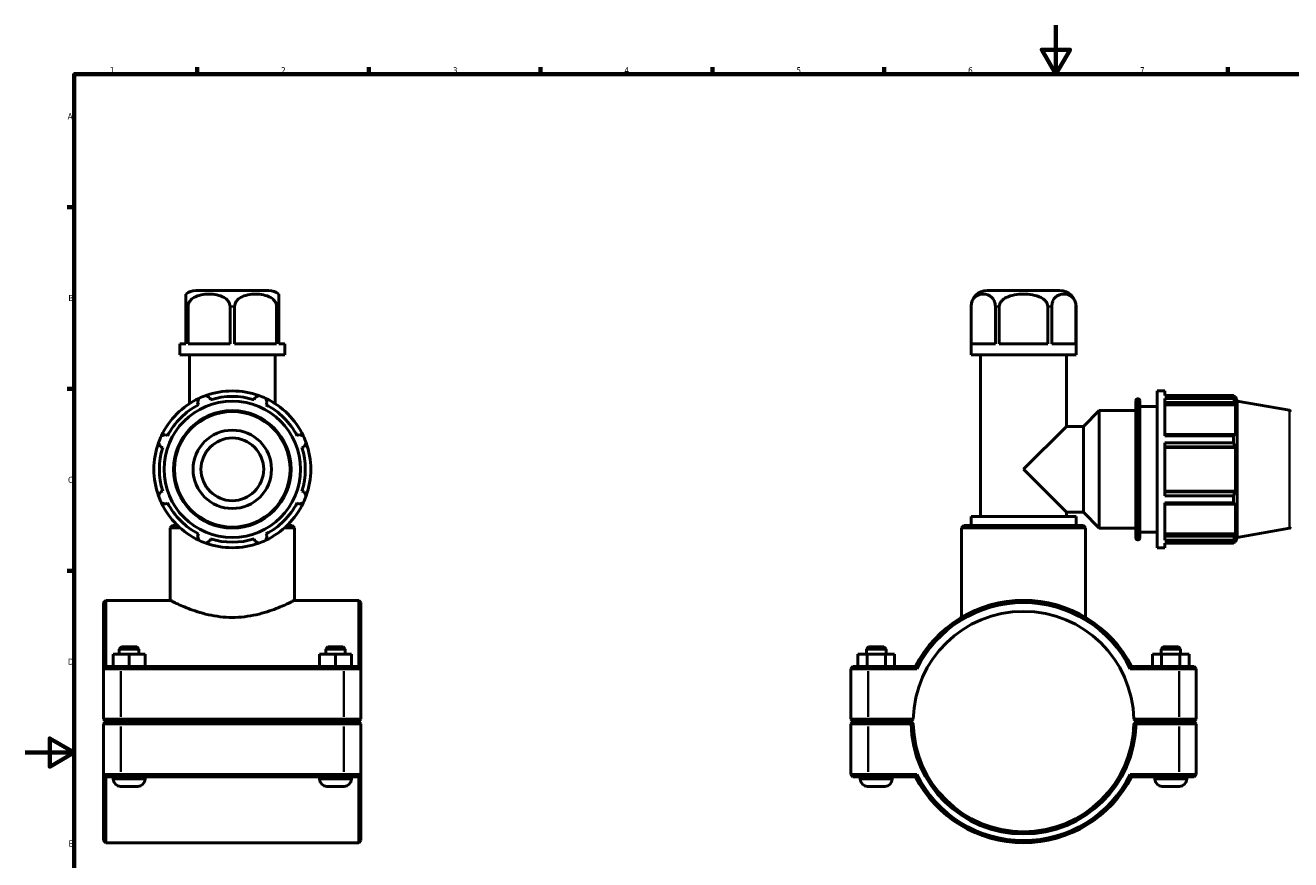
# Model space of a CAD drawing. Header units: millimetres. Extents: x 0 to 904, y -20 to 1297.
# Tile 2 of 5: x 0 to 516, y 253 to 594. Entities that reach past the tile are written whole.
import ezdxf

# ---------------------------------------------------------------- set-up
doc = ezdxf.new("R2010")
doc.units = ezdxf.units.MM
for name, color, linetype, lineweight in [('Border (ISO)', 7, 'Continuous', 70), ('Visible (ISO)', 7, 'Continuous', 50), ('Visible Narrow (ISO)', 7, 'Continuous', 35)]:
    doc.layers.add(name, color=color, linetype=linetype, lineweight=lineweight)
doc.styles.add('Note Text (ISO)', font='tahoma.ttf')

# ---------------------------------------------------------------- blocks, each defined once
blk = doc.blocks.new('Borders Default Border')
at = {"layer": 'Border (ISO)'}
for p, q in [((70.08, 574), (70.08, 576.9)), ((140.17, 574), (140.17, 576.9)), ((210.25, 574), (210.25, 576.9)), ((280.33, 574), (280.33, 576.9)), ((350.42, 574), (350.42, 576.9)), ((490.58, 574), (490.58, 576.9)), ((20, 519.75), (17.1, 519.75)), ((20, 445.5), (17.1, 445.5)), ((20, 371.25), (17.1, 371.25))]:
    blk.add_line(p, q, dxfattribs=at)
at = {"layer": 'Border (ISO)', "flags": 128}
for points in [[(420.5, 594), (420.5, 574), (414.73, 584), (426.27, 584), (420.5, 574)], [(20, 20), (20, 574), (821, 574), (821, 20), (20, 20)], [(0, 297), (20, 297), (10, 302.77), (10, 291.23), (20, 297)]]:
    blk.add_lwpolyline(points, dxfattribs=at)
at = {"layer": 'Border (ISO)', "color": 232, "true_color": 0xca0064, "char_height": 2.5, "attachment_point": 7, "style": 'Note Text (ISO)'}
for s, insert in [('1', (34.48, 574.4)), ('2', (104.37, 574.4)), ('3', (174.43, 574.35)), ('4', (244.42, 574.4)), ('5', (314.64, 574.35)), ('6', (384.66, 574.35)), ('7', (454.77, 574.4)), ('A', (17.29, 555.62)), ('B', (17.59, 481.37)), ('C', (17.43, 407.08)), ('D', (17.43, 332.88)), ('E', (17.64, 258.63))]:
    blk.add_mtext(s, dxfattribs=dict(at, insert=insert))

msp = doc.modelspace()

# ---------------------------------------------------------------- linework, layer by layer
at = {"layer": 'Visible (ISO)'}
for p, q in [((99.3321, 485.6774), (69.5849, 485.6774)), ((422.1548, 485.6774), (392.4076, 485.6774)), ((65.4585, 479.1274), (65.4585, 463.8774)), ((66.3866, 463.8774), (66.3866, 479.1274)), ((83.5305, 479.1274), (83.5305, 463.8774)), ((85.3866, 463.8774), (85.3866, 479.1274)), ((102.5305, 479.1274), (102.5305, 463.8774)), ((103.4585, 463.8774), (103.4585, 479.1274)), ((385.8576, 459.4774), (385.8576, 479.1274)), ((385.8777, 463.8774), (385.8777, 479.1274)), ((395.7757, 479.1274), (395.7757, 463.8774)), ((397.3832, 463.8774), (397.3832, 479.1274)), ((417.1792, 479.1274), (417.1792, 463.8774)), ((418.7867, 463.8774), (418.7867, 479.1274)), ((428.6847, 479.1274), (428.6847, 463.8774)), ((428.7048, 459.4774), (428.7048, 479.1274)), ((63.0349, 463.8774), (65.4585, 463.8774)), ((63.0349, 459.4774), (63.0349, 463.8774)), ((66.3866, 463.8774), (83.5305, 463.8774)), ((85.3866, 463.8774), (102.5305, 463.8774)), ((103.4585, 463.8774), (105.8821, 463.8774)), ((105.8821, 459.4774), (105.8821, 463.8774)), ((385.8777, 463.8774), (395.7757, 463.8774)), ((397.3832, 463.8774), (417.1792, 463.8774)), ((418.7867, 463.8774), (428.6847, 463.8774)), ((105.8821, 459.4774), (63.0349, 459.4774)), ((66.9301, 439.4497), (66.9301, 459.4774)), ((101.9869, 439.4497), (101.9869, 459.4774)), ((428.7048, 459.4774), (385.8576, 459.4774)), ((389.7528, 393.4107), (389.7528, 459.4774)), ((424.8096, 430.2058), (424.8096, 459.4774)), ((461.7812, 380.6774), (461.7812, 444.6774)), ((461.7812, 444.6774), (464.9812, 444.6774)), ((464.9812, 442.7871), (464.9812, 444.6774)), ((70.2736, 439.9263), (70.7169, 439.0748)), ((75.5095, 441.06), (75.2209, 441.9756)), ((93.6962, 441.9756), (93.4075, 441.06)), ((98.2002, 439.0748), (98.6435, 439.9263)), ((453.1241, 384.5174), (453.1241, 440.8374)), ((453.7641, 441.4774), (454.0412, 441.4774)), ((454.6812, 440.8374), (454.6812, 384.5174)), ((464.9812, 442.7871), (492.9685, 442.7871)), ((464.9812, 426.3064), (464.9812, 441.6299)), ((492.9685, 441.6299), (464.9812, 441.6299)), ((464.9812, 439.9263), (493.4344, 439.9263)), ((464.9812, 439.0748), (493.7838, 439.0748)), ((492.9685, 441.6299), (492.9685, 442.7871)), ((493.1715, 442.4374), (493.7838, 442.4374)), ((493.7838, 441.06), (493.4344, 441.9756)), ((493.4344, 439.9263), (493.7838, 439.0748)), ((493.7838, 441.06), (493.7838, 442.4374)), ((494.4812, 440.5213), (493.7838, 442.4374)), ((493.7838, 426.419), (493.7838, 439.0748)), ((494.4812, 384.8334), (494.4812, 440.5213)), ((515.7524, 436.7706), (494.4812, 440.5213)), ((431.7096, 430.2058), (438.1812, 436.6774)), ((438.1812, 388.6774), (438.1812, 436.6774)), ((438.1812, 436.6774), (453.1241, 436.6774)), ((454.6812, 438.2774), (461.7812, 438.2774)), ((407.2812, 412.6774), (424.8096, 430.2058)), ((424.8096, 430.2058), (431.7096, 430.2058)), ((431.7096, 395.149), (431.7096, 430.2058)), ((58.0611, 426.419), (57.2096, 426.8623)), ((111.7075, 426.8623), (110.856, 426.419)), ((493.4344, 426.8623), (464.9812, 426.8623)), ((464.9812, 426.3064), (492.9685, 426.3064)), ((464.9812, 401.842), (464.9812, 423.5128)), ((492.9685, 423.5128), (464.9812, 423.5128)), ((492.9685, 423.5128), (492.9685, 426.3064)), ((493.7838, 426.419), (493.4344, 426.8623)), ((55.1604, 421.9151), (56.0759, 421.6264)), ((112.8412, 421.6264), (113.7567, 421.9151)), ((464.9812, 421.9151), (493.4344, 421.9151)), ((464.9812, 421.6264), (493.7838, 421.6264)), ((493.4344, 421.9151), (493.7838, 421.6264)), ((493.7838, 403.7284), (493.7838, 421.6264)), ((424.8096, 395.149), (407.2812, 412.6774)), ((56.0759, 403.7284), (55.1604, 403.4397)), ((113.7567, 403.4397), (112.8412, 403.7284)), ((464.9812, 403.7284), (493.7838, 403.7284)), ((493.4344, 403.4397), (464.9812, 403.4397)), ((493.7838, 403.7284), (493.4344, 403.4397)), ((57.2096, 398.4925), (58.0611, 398.9357)), ((110.856, 398.9357), (111.7075, 398.4925)), ((464.9812, 401.842), (492.9685, 401.842)), ((464.9812, 383.7248), (464.9812, 399.0484)), ((492.9685, 399.0484), (464.9812, 399.0484)), ((464.9812, 398.4925), (493.4344, 398.4925)), ((492.9685, 399.0484), (492.9685, 401.842)), ((493.4344, 398.4925), (493.7838, 398.9357)), ((493.7838, 386.2799), (493.7838, 398.9357)), ((428.7048, 393.4107), (385.8576, 393.4107)), ((385.8576, 389.7774), (385.8576, 393.4107)), ((424.8096, 393.4107), (424.8096, 395.149)), ((424.8096, 395.149), (431.7096, 395.149)), ((428.7048, 389.7774), (428.7048, 393.4107)), ((431.7096, 395.149), (438.1812, 388.6774)), ((60.0397, 389.6774), (59.1397, 388.7774)), ((59.1397, 359.1774), (59.1397, 388.7774)), ((63.1797, 388.7774), (59.1397, 388.7774)), ((60.0397, 389.6774), (62.2099, 389.6774)), ((109.7773, 388.7774), (105.7374, 388.7774)), ((106.7071, 389.6774), (108.8773, 389.6774)), ((108.8773, 389.6774), (109.7773, 388.7774)), ((109.7773, 359.1774), (109.7773, 388.7774)), ((382.8624, 389.6774), (381.9624, 388.7774)), ((432.6, 388.7774), (381.9624, 388.7774)), ((381.9624, 352.2122), (381.9624, 388.7774)), ((382.8624, 389.6774), (431.7, 389.6774)), ((428.7048, 389.7774), (385.8576, 389.7774)), ((387.8052, 389.6774), (387.8052, 389.7774)), ((426.7572, 389.6774), (426.7572, 389.7774)), ((431.7, 389.6774), (432.6, 388.7774)), ((432.6, 352.2122), (432.6, 388.7774)), ((438.1812, 388.6774), (453.1241, 388.6774)), ((515.7524, 388.5841), (494.4812, 384.8334)), ((70.7169, 386.2799), (70.2736, 385.4284)), ((75.2209, 383.3792), (75.5095, 384.2948)), ((93.4075, 384.2948), (93.6962, 383.3792)), ((98.6435, 385.4284), (98.2002, 386.2799)), ((453.7641, 383.8774), (454.0412, 383.8774)), ((454.6812, 387.0774), (461.7812, 387.0774)), ((464.9812, 386.2799), (493.7838, 386.2799)), ((493.4344, 385.4284), (464.9812, 385.4284)), ((464.9812, 383.7248), (492.9685, 383.7248)), ((464.9812, 380.6774), (464.9812, 382.5677)), ((492.9685, 382.5677), (464.9812, 382.5677)), ((492.9685, 382.5677), (492.9685, 383.7248)), ((493.1715, 382.9174), (493.7838, 382.9174)), ((493.7838, 386.2799), (493.4344, 385.4284)), ((493.4344, 383.3792), (493.7838, 384.2948)), ((494.4812, 384.8334), (493.7838, 382.9174)), ((493.7838, 382.9174), (493.7838, 384.2948)), ((461.7812, 380.6774), (464.9812, 380.6774)), ((31.9585, 358.2774), (32.8585, 359.1774)), ((31.9585, 331.2774), (31.9585, 358.2774)), ((32.8585, 359.1774), (32.8585, 332.1774)), ((59.1397, 359.1774), (32.8585, 359.1774)), ((136.0585, 359.1774), (109.7773, 359.1774)), ((136.0585, 332.1774), (136.0585, 359.1774)), ((136.9585, 358.2774), (136.0585, 359.1774)), ((136.9585, 358.2774), (136.9585, 331.2774)), ((35.8385, 332.1774), (35.8385, 337.1774)), ((42.3183, 337.1774), (35.8385, 337.1774)), ((39.2585, 340.1774), (38.3585, 339.2774)), ((38.3585, 339.2774), (46.3585, 339.2774)), ((38.3585, 339.2774), (38.3585, 337.1774)), ((45.4585, 340.1774), (39.2585, 340.1774)), ((42.3183, 332.1774), (42.3183, 337.1774)), ((48.8383, 337.1774), (42.3183, 337.1774)), ((45.4585, 340.1774), (46.3585, 339.2774)), ((46.3585, 339.2774), (46.3585, 337.1774)), ((48.8383, 332.1774), (48.8383, 337.1774)), ((48.8786, 337.1774), (48.8383, 337.1774)), ((48.8786, 332.1774), (48.8786, 337.1774)), ((120.0385, 332.1774), (120.0385, 337.1774)), ((126.5183, 337.1774), (120.0385, 337.1774)), ((123.4585, 340.1774), (122.5585, 339.2774)), ((122.5585, 339.2774), (130.5585, 339.2774)), ((122.5585, 339.2774), (122.5585, 337.1774)), ((129.6585, 340.1774), (123.4585, 340.1774)), ((126.5183, 332.1774), (126.5183, 337.1774)), ((133.0383, 337.1774), (126.5183, 337.1774)), ((129.6585, 340.1774), (130.5585, 339.2774)), ((130.5585, 339.2774), (130.5585, 337.1774)), ((133.0383, 332.1774), (133.0383, 337.1774)), ((133.0786, 337.1774), (133.0383, 337.1774)), ((133.0786, 332.1774), (133.0786, 337.1774)), ((339.6758, 337.1774), (343.4633, 337.1774)), ((339.6758, 332.1774), (339.6758, 337.1774)), ((344.0812, 340.1774), (343.1812, 339.2774)), ((351.1812, 339.2774), (343.1812, 339.2774)), ((343.1812, 337.1774), (343.1812, 339.2774)), ((343.4633, 337.1774), (350.9688, 337.1774)), ((343.4633, 332.1774), (343.4633, 337.1774)), ((344.0812, 340.1774), (350.2812, 340.1774)), ((350.2812, 340.1774), (351.1812, 339.2774)), ((350.9688, 337.1774), (354.6867, 337.1774)), ((350.9688, 332.1774), (350.9688, 337.1774)), ((351.1812, 337.1774), (351.1812, 339.2774)), ((354.6867, 332.1774), (354.6867, 337.1774)), ((463.5937, 337.1774), (459.8758, 337.1774)), ((459.8758, 332.1774), (459.8758, 337.1774)), ((464.2812, 340.1774), (463.3812, 339.2774)), ((463.3812, 339.2774), (471.3812, 339.2774)), ((463.3812, 339.2774), (463.3812, 337.1774)), ((463.5937, 332.1774), (463.5937, 337.1774)), ((471.0991, 337.1774), (463.5937, 337.1774)), ((470.4812, 340.1774), (464.2812, 340.1774)), ((470.4812, 340.1774), (471.3812, 339.2774)), ((471.0991, 332.1774), (471.0991, 337.1774)), ((474.8867, 337.1774), (471.0991, 337.1774)), ((471.3812, 339.2774), (471.3812, 337.1774)), ((474.8867, 332.1774), (474.8867, 337.1774)), ((32.8585, 332.1774), (31.9585, 331.2774)), ((39.0085, 331.2774), (31.9585, 331.2774)), ((31.9585, 331.2774), (31.9585, 310.6274)), ((32.8585, 332.1774), (39.0085, 332.1774)), ((129.9085, 332.1774), (39.0085, 332.1774)), ((39.0085, 331.2774), (129.9085, 331.2774)), ((129.9085, 332.1774), (136.0585, 332.1774)), ((136.9585, 331.2774), (129.9085, 331.2774)), ((136.0585, 332.1774), (136.9585, 331.2774)), ((136.9585, 310.6274), (136.9585, 331.2774)), ((337.6812, 332.1774), (336.7812, 331.2774)), ((343.8312, 331.2774), (336.7812, 331.2774)), ((336.7812, 331.2774), (336.7812, 310.6274)), ((337.6812, 332.1774), (343.8312, 332.1774)), ((363.1904, 332.1774), (343.8312, 332.1774)), ((343.8312, 331.2774), (363.745, 331.2774)), ((450.8174, 331.2774), (470.7312, 331.2774)), ((470.7312, 332.1774), (451.372, 332.1774)), ((470.7312, 332.1774), (476.8812, 332.1774)), ((477.7812, 331.2774), (470.7312, 331.2774)), ((476.8812, 332.1774), (477.7812, 331.2774)), ((477.7812, 310.6274), (477.7812, 331.2774)), ((32.8585, 309.7274), (31.9585, 310.6274)), ((31.9585, 310.6274), (39.0085, 310.6274)), ((129.9085, 310.6274), (39.0085, 310.6274)), ((129.9085, 310.6274), (136.9585, 310.6274)), ((136.0585, 309.7274), (136.9585, 310.6274)), ((337.6812, 309.7274), (336.7812, 310.6274)), ((336.7812, 310.6274), (343.8312, 310.6274)), ((362.2912, 310.6274), (343.8312, 310.6274)), ((361.3812, 309.7274), (362.2912, 310.6273)), ((470.7312, 310.6274), (452.2712, 310.6274)), ((452.2712, 310.6273), (453.1812, 309.7274)), ((470.7312, 310.6274), (477.7812, 310.6274)), ((476.8812, 309.7274), (477.7812, 310.6274)), ((32.8585, 309.6274), (31.9585, 308.7274)), ((39.0085, 308.7274), (31.9585, 308.7274)), ((31.9585, 308.7274), (31.9585, 288.0774)), ((39.0085, 309.7274), (32.8585, 309.7274)), ((32.8585, 309.6274), (39.0085, 309.6274)), ((35.8585, 309.7274), (35.8585, 309.6274)), ((39.0085, 309.7274), (129.9085, 309.7274)), ((129.9085, 309.6274), (39.0085, 309.6274)), ((39.0085, 308.7274), (129.9085, 308.7274)), ((48.8585, 309.7274), (48.8585, 309.6274)), ((120.0585, 309.7274), (120.0585, 309.6274)), ((136.0585, 309.7274), (129.9085, 309.7274)), ((129.9085, 309.6274), (136.0585, 309.6274)), ((136.9585, 308.7274), (129.9085, 308.7274)), ((133.0585, 309.7274), (133.0585, 309.6274)), ((136.0585, 309.6274), (136.9585, 308.7274)), ((136.9585, 288.0774), (136.9585, 308.7274)), ((337.6812, 309.6274), (336.7812, 308.7274)), ((343.8312, 308.7274), (336.7812, 308.7274)), ((336.7812, 308.7274), (336.7812, 288.0774)), ((343.8312, 309.7274), (337.6812, 309.7274)), ((337.6812, 309.6274), (343.8312, 309.6274)), ((340.6812, 309.6274), (340.6812, 309.7274)), ((343.8312, 309.7274), (361.3812, 309.7274)), ((361.3812, 309.6274), (343.8312, 309.6274)), ((343.8312, 308.7274), (361.3911, 308.7274)), ((353.6812, 309.6274), (353.6812, 309.7274)), ((361.8351, 309.1785), (361.3812, 309.6274)), ((453.1812, 309.6274), (452.7273, 309.1785)), ((453.1714, 308.7274), (470.7312, 308.7274)), ((453.1812, 309.7274), (470.7312, 309.7274)), ((470.7312, 309.6274), (453.1812, 309.6274)), ((460.8812, 309.7274), (460.8812, 309.6274)), ((476.8812, 309.7274), (470.7312, 309.7274)), ((470.7312, 309.6274), (476.8812, 309.6274)), ((477.7812, 308.7274), (470.7312, 308.7274)), ((473.8812, 309.7274), (473.8812, 309.6274)), ((476.8812, 309.6274), (477.7812, 308.7274)), ((477.7812, 288.0774), (477.7812, 308.7274)), ((31.9585, 288.0774), (39.0085, 288.0774)), ((31.9585, 261.0774), (31.9585, 288.0774)), ((32.8585, 287.1774), (31.9585, 288.0774)), ((32.8585, 287.1774), (32.8585, 260.1774)), ((39.0085, 287.1774), (32.8585, 287.1774)), ((35.8585, 287.1774), (35.8585, 286.1774)), ((129.9085, 288.0774), (39.0085, 288.0774)), ((39.0085, 287.1774), (129.9085, 287.1774)), ((48.8585, 287.1774), (48.8585, 286.1774)), ((120.0585, 287.1774), (120.0585, 286.1774)), ((129.9085, 288.0774), (136.9585, 288.0774)), ((136.0585, 287.1774), (129.9085, 287.1774)), ((133.0585, 287.1774), (133.0585, 286.1774)), ((136.0585, 287.1774), (136.9585, 288.0774)), ((136.0585, 260.1774), (136.0585, 287.1774)), ((136.9585, 288.0774), (136.9585, 261.0774)), ((336.7812, 288.0774), (343.8312, 288.0774)), ((337.6812, 287.1774), (336.7812, 288.0774)), ((343.8312, 287.1774), (337.6812, 287.1774)), ((340.6812, 286.1774), (340.6812, 287.1774)), ((363.745, 288.0774), (343.8312, 288.0774)), ((343.8312, 287.1774), (363.1904, 287.1774)), ((353.6812, 286.1774), (353.6812, 287.1774)), ((470.7312, 288.0774), (450.8174, 288.0774)), ((451.372, 287.1774), (470.7312, 287.1774)), ((460.8812, 287.1774), (460.8812, 286.1774)), ((470.7312, 288.0774), (477.7812, 288.0774)), ((476.8812, 287.1774), (470.7312, 287.1774)), ((473.8812, 287.1774), (473.8812, 286.1774)), ((476.8812, 287.1774), (477.7812, 288.0774)), ((38.8585, 283.1774), (45.8585, 283.1774)), ((123.0585, 283.1774), (130.0585, 283.1774)), ((350.6812, 283.1774), (343.6812, 283.1774)), ((463.8812, 283.1774), (470.8812, 283.1774)), ((31.9585, 261.0774), (32.8585, 260.1774)), ((136.0585, 260.1774), (32.8585, 260.1774)), ((136.9585, 261.0774), (136.0585, 260.1774))]:
    msp.add_line(p, q, dxfattribs=at)
for radius in [27.8439, 16, 12.8]:
    msp.add_circle((84.4585, 412.6774), radius, dxfattribs=at)
for centre, radius, start, end in [((69.5849, 479.1274), 6.55, 90, 129.048996), ((99.3321, 479.1274), 6.55, 50.951004, 90), ((392.4076, 479.1274), 6.55, 90, 180), ((422.1548, 479.1274), 6.55, 0, 90), ((84.4585, 412.6774), 32, 70.208016, 109.791984), ((84.4585, 412.6774), 32, 115.208016, 154.791984), ((84.4585, 412.6774), 29.76, 117.5, 152.5), ((84.4585, 412.6774), 32, 109.791984, 115.208016), ((84.4585, 412.6774), 29.76, 72.5, 107.5), ((84.4585, 412.6774), 32, 64.791984, 70.208016), ((84.4585, 412.6774), 32, 25.208016, 64.791984), ((84.4585, 412.6774), 29.76, 27.5, 62.5), ((453.7641, 440.8374), 0.64, 90, 180), ((454.0412, 440.8374), 0.64, 0, 90), ((515.6412, 436.1403), 0.64, 0, 80), ((84.4585, 412.6774), 32, 160.208016, 199.791984), ((84.4585, 412.6774), 32, 154.791984, 160.208016), ((84.4585, 412.6774), 32, 19.791984, 25.208016), ((84.4585, 412.6774), 32, 340.208016, 19.791984), ((84.4585, 412.6774), 29.76, 162.5, 197.5), ((84.4585, 412.6774), 29.76, 342.5, 17.5), ((84.4585, 412.6774), 32, 199.791984, 205.208016), ((84.4585, 412.6774), 32, 205.208016, 244.791984), ((84.4585, 412.6774), 29.76, 207.5, 242.5), ((84.4585, 412.6774), 32, 295.208016, 334.791984), ((84.4585, 412.6774), 29.76, 297.5, 332.5), ((84.4585, 412.6774), 32, 334.791984, 340.208016), ((515.6412, 389.2144), 0.64, 280, 0), ((84.4585, 412.6774), 32, 244.791984, 250.208016), ((84.4585, 412.6774), 32, 250.208016, 289.791984), ((84.4585, 412.6774), 29.76, 252.5, 287.5), ((84.4585, 412.6774), 32, 289.791984, 295.208016), ((453.7641, 384.5174), 0.64, 180, 270), ((454.0412, 384.5174), 0.64, 270, 0), ((407.2812, 309.6774), 49.5, 27.035692, 152.964308), ((407.2812, 309.6774), 48.6, 26.3878, 153.6122), ((407.2812, 309.6774), 45, 1.209667, 178.790333), ((407.2812, 309.6774), 45, 178.790333, 178.790403), ((407.2812, 309.6774), 45, 1.209597, 1.209667), ((407.2812, 309.6774), 45.9, 181.185945, 358.814055), ((407.2812, 309.6774), 45, 181.209597, 358.790403), ((38.8585, 286.1774), 3, 180, 270), ((45.8585, 286.1774), 3, 270, 0), ((123.0585, 286.1774), 3, 180, 270), ((130.0585, 286.1774), 3, 270, 0), ((343.6812, 286.1774), 3, 180, 270), ((350.6812, 286.1774), 3, 270, 0), ((407.2812, 309.6774), 49.5, 207.035692, 332.964308), ((407.2812, 309.6774), 48.6, 206.3878, 333.6122), ((463.8812, 286.1774), 3, 180, 270), ((470.8812, 286.1774), 3, 270, 0)]:
    msp.add_arc(centre, radius, start, end, dxfattribs=at)
for points, knots in [([(65.4585, 484.2142), (65.4585, 484.2142), (65.4585, 483.8701), (65.4585, 482.6491), (65.4585, 482.4564), (65.4585, 482.0161), (65.4585, 481.768), (65.4585, 481.1793), (65.4585, 480.7226), (65.4585, 479.9472), (65.4585, 479.5041), (65.4585, 479.1274)], [2.30203259, 2.30203259, 2.30203259, 2.30203259, 2.99634967, 2.99634967, 3.09942325, 3.09942325, 3.20249683, 3.20249683, 3.34002386, 3.34002386, 3.45304889, 3.45304889, 3.45304889, 3.45304889]), ([(66.3866, 479.1274), (66.3866, 479.5041), (66.4645, 479.9472), (66.7333, 480.7226), (66.9989, 481.1793), (67.4705, 481.768), (67.7154, 482.0161), (68.2418, 482.4564), (68.5229, 482.6491), (70.5676, 483.8701), (72.9542, 484.2142), (76.9629, 484.2142), (79.3495, 483.8701), (81.3942, 482.6491), (81.6753, 482.4564), (82.2017, 482.0161), (82.4466, 481.768), (82.9182, 481.1793), (83.1838, 480.7226), (83.4525, 479.9472), (83.5305, 479.5041), (83.5305, 479.1274)], [1.1510163, 1.1510163, 1.1510163, 1.1510163, 1.26404133, 1.26404133, 1.40156835, 1.40156835, 1.50464194, 1.50464194, 1.60771552, 1.60771552, 2.30203259, 2.30203259, 2.99634967, 2.99634967, 3.09942325, 3.09942325, 3.20249683, 3.20249683, 3.34002386, 3.34002386, 3.45304889, 3.45304889, 3.45304889, 3.45304889]), ([(85.3866, 479.1274), (85.3866, 479.5041), (85.4645, 479.9472), (85.7333, 480.7226), (85.9989, 481.1793), (86.4705, 481.768), (86.7154, 482.0161), (87.2418, 482.4564), (87.5229, 482.6491), (89.5676, 483.8701), (91.9542, 484.2142), (95.9629, 484.2142), (98.3495, 483.8701), (100.3942, 482.6491), (100.6753, 482.4564), (101.2017, 482.0161), (101.4466, 481.768), (101.9182, 481.1793), (102.1838, 480.7226), (102.4525, 479.9472), (102.5305, 479.5041), (102.5305, 479.1274)], [1.1510163, 1.1510163, 1.1510163, 1.1510163, 1.26404133, 1.26404133, 1.40156835, 1.40156835, 1.50464194, 1.50464194, 1.60771552, 1.60771552, 2.30203259, 2.30203259, 2.99634967, 2.99634967, 3.09942325, 3.09942325, 3.20249683, 3.20249683, 3.34002386, 3.34002386, 3.45304889, 3.45304889, 3.45304889, 3.45304889]), ([(103.4585, 479.1274), (103.4585, 479.5041), (103.4585, 479.9472), (103.4585, 480.7226), (103.4585, 481.1793), (103.4585, 481.768), (103.4585, 482.0161), (103.4585, 482.4564), (103.4585, 482.6491), (103.4585, 483.8701), (103.4585, 484.2142), (103.4585, 484.2142)], [1.1510163, 1.1510163, 1.1510163, 1.1510163, 1.26404133, 1.26404133, 1.40156835, 1.40156835, 1.50464194, 1.50464194, 1.60771552, 1.60771552, 2.30203259, 2.30203259, 2.30203259, 2.30203259]), ([(385.8777, 479.1274), (385.8777, 479.5041), (385.9227, 479.9472), (386.0779, 480.7226), (386.2312, 481.1793), (386.5035, 481.768), (386.6449, 482.0161), (386.9488, 482.4564), (387.1111, 482.6491), (388.2916, 483.8701), (389.6695, 484.2142), (391.9839, 484.2142), (393.3619, 483.8701), (394.5423, 482.6491), (394.7046, 482.4564), (395.0086, 482.0161), (395.15, 481.768), (395.4223, 481.1793), (395.5756, 480.7226), (395.7307, 479.9472), (395.7757, 479.5041), (395.7757, 479.1274)], [1.1510163, 1.1510163, 1.1510163, 1.1510163, 1.26404133, 1.26404133, 1.40156835, 1.40156835, 1.50464194, 1.50464194, 1.60771552, 1.60771552, 2.30203259, 2.30203259, 2.99634967, 2.99634967, 3.09942325, 3.09942325, 3.20249683, 3.20249683, 3.34002386, 3.34002386, 3.45304889, 3.45304889, 3.45304889, 3.45304889]), ([(397.3832, 479.1274), (397.3832, 479.5041), (397.4732, 479.9472), (397.7835, 480.7226), (398.0902, 481.1793), (398.6347, 481.768), (398.9175, 482.0161), (399.5254, 482.4564), (399.85, 482.6491), (402.211, 483.8701), (404.9668, 484.2142), (409.5956, 484.2142), (412.3515, 483.8701), (414.7124, 482.6491), (415.037, 482.4564), (415.6449, 482.0161), (415.9277, 481.768), (416.4723, 481.1793), (416.779, 480.7226), (417.0892, 479.9472), (417.1792, 479.5041), (417.1792, 479.1274)], [1.1510163, 1.1510163, 1.1510163, 1.1510163, 1.26404133, 1.26404133, 1.40156835, 1.40156835, 1.50464194, 1.50464194, 1.60771552, 1.60771552, 2.30203259, 2.30203259, 2.99634967, 2.99634967, 3.09942325, 3.09942325, 3.20249683, 3.20249683, 3.34002386, 3.34002386, 3.45304889, 3.45304889, 3.45304889, 3.45304889]), ([(418.7867, 479.1274), (418.7867, 479.5041), (418.8317, 479.9472), (418.9868, 480.7226), (419.1402, 481.1793), (419.4125, 481.768), (419.5539, 482.0161), (419.8578, 482.4564), (420.0201, 482.6491), (421.2006, 483.8701), (422.5785, 484.2142), (424.8929, 484.2142), (426.2708, 483.8701), (427.4513, 482.6491), (427.6136, 482.4564), (427.9176, 482.0161), (428.0589, 481.768), (428.3312, 481.1793), (428.4846, 480.7226), (428.6397, 479.9472), (428.6847, 479.5041), (428.6847, 479.1274)], [1.1510163, 1.1510163, 1.1510163, 1.1510163, 1.26404133, 1.26404133, 1.40156835, 1.40156835, 1.50464194, 1.50464194, 1.60771552, 1.60771552, 2.30203259, 2.30203259, 2.99634967, 2.99634967, 3.09942325, 3.09942325, 3.20249683, 3.20249683, 3.34002386, 3.34002386, 3.45304889, 3.45304889, 3.45304889, 3.45304889]), ([(59.1397, 359.1774), (59.1397, 359.1774), (59.298, 359.0958), (59.9538, 358.7652), (60.4511, 358.5163), (61.753, 357.8897), (62.5586, 357.5118), (64.4069, 356.6943), (65.4498, 356.2553), (67.6644, 355.3961), (68.9169, 354.944), (71.6506, 354.0797), (73.1318, 353.6684), (76.2381, 352.9728), (77.8663, 352.6888), (81.1633, 352.3082), (82.8323, 352.2122), (86.0848, 352.2122), (87.7537, 352.3082), (91.0507, 352.6888), (92.679, 352.9728), (95.7853, 353.6684), (97.2665, 354.0797), (100.0002, 354.944), (101.2527, 355.3961), (103.4673, 356.2553), (104.5101, 356.6943), (106.3585, 357.5118), (107.1641, 357.8897), (108.466, 358.5163), (108.9633, 358.7652), (109.6191, 359.0958), (109.7773, 359.1774), (109.7773, 359.1774)], [3.8971381, 3.8971381, 3.8971381, 3.8971381, 4.38354233, 4.38354233, 4.86994655, 4.86994655, 5.35635078, 5.35635078, 5.842755, 5.842755, 6.3306353, 6.3306353, 6.8185156, 6.8185156, 7.3063959, 7.3063959, 7.7942762, 7.7942762, 8.2821565, 8.2821565, 8.7700368, 8.7700368, 9.2579171, 9.2579171, 9.7457974, 9.7457974, 10.23220163, 10.23220163, 10.71860585, 10.71860585, 11.20501008, 11.20501008, 11.6914143, 11.6914143, 11.6914143, 11.6914143])]:
    msp.add_open_spline(points, degree=3, knots=knots, dxfattribs=at)
for points, weights in [([(70.2736, 439.9263), (70.5459, 440.7608), (70.8296, 441.6299)], [1.00213174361, 1.00147415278, 1]), ([(73.6231, 442.7871), (74.4383, 442.373), (75.2209, 441.9756)], [1, 1.00147415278, 1.00213174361]), ([(93.6962, 441.9756), (94.4788, 442.373), (95.2939, 442.7871)], [1.00213174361, 1.00147415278, 1]), ([(98.0875, 441.6299), (98.3712, 440.7608), (98.6435, 439.9263)], [1, 1.00147415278, 1.00213174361]), ([(492.9685, 442.7871), (493.2108, 442.373), (493.4344, 441.9756)], [1, 1.00147415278, 1.00213174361]), ([(493.4344, 439.9263), (493.2108, 440.7608), (492.9685, 441.6299)], [1.00213174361, 1.00147415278, 1]), ([(55.1604, 421.9151), (54.7629, 422.6976), (54.3488, 423.5128)], [1.00213174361, 1.00147415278, 1]), ([(55.506, 426.3064), (56.3752, 426.59), (57.2096, 426.8623)], [1, 1.00147415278, 1.00213174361]), ([(111.7075, 426.8623), (112.5419, 426.59), (113.4111, 426.3064)], [1.00213174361, 1.00147415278, 1]), ([(114.5682, 423.5128), (114.1542, 422.6976), (113.7567, 421.9151)], [1, 1.00147415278, 1.00213174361]), ([(492.9685, 426.3064), (493.2108, 426.59), (493.4344, 426.8623)], [1, 1.00147415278, 1.00213174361]), ([(493.4344, 421.9151), (493.2108, 422.6976), (492.9685, 423.5128)], [1.00213174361, 1.00147415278, 1]), ([(54.3488, 401.842), (54.7629, 402.6571), (55.1604, 403.4397)], [1, 1.00147415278, 1.00213174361]), ([(113.7567, 403.4397), (114.1542, 402.6571), (114.5682, 401.842)], [1.00213174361, 1.00147415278, 1]), ([(492.9685, 401.842), (493.2108, 402.6571), (493.4344, 403.4397)], [1, 1.00147415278, 1.00213174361]), ([(57.2096, 398.4925), (56.3752, 398.7647), (55.506, 399.0484)], [1.00213174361, 1.00147415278, 1]), ([(113.4111, 399.0484), (112.5419, 398.7647), (111.7075, 398.4925)], [1, 1.00147415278, 1.00213174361]), ([(493.4344, 398.4925), (493.2108, 398.7647), (492.9685, 399.0484)], [1.00213174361, 1.00147415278, 1]), ([(70.8296, 383.7248), (70.5459, 384.594), (70.2736, 385.4284)], [1, 1.00147415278, 1.00213174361]), ([(75.2209, 383.3792), (74.4383, 382.9817), (73.6231, 382.5677)], [1.00213174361, 1.00147415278, 1]), ([(95.2939, 382.5677), (94.4788, 382.9817), (93.6962, 383.3792)], [1, 1.00147415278, 1.00213174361]), ([(98.6435, 385.4284), (98.3712, 384.594), (98.0875, 383.7248)], [1.00213174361, 1.00147415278, 1]), ([(492.9685, 383.7248), (493.2108, 384.594), (493.4344, 385.4284)], [1, 1.00147415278, 1.00213174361]), ([(493.4344, 383.3792), (493.2108, 382.9817), (492.9685, 382.5677)], [1.00213174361, 1.00147415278, 1]), ([(362.2912, 308.7274), (362.0643, 308.9519), (361.8351, 309.1785)], [1.0116413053, 1.00874273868, 1.00580187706]), ([(452.7273, 309.1785), (452.4981, 308.9519), (452.2712, 308.7274)], [1.00580187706, 1.00874273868, 1.0116413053])]:
    msp.add_rational_spline(points, weights, degree=2, dxfattribs=at)
for points, degree in [([(363.745, 331.2774), (363.5592, 331.5771), (363.3743, 331.8771), (363.1904, 332.1774)], 3), ([(450.8174, 331.2774), (451.0033, 331.5771), (451.1881, 331.8771), (451.372, 332.1774)], 3), ([(361.3911, 308.7274), (361.6131, 308.954), (361.8351, 309.1785)], 2), ([(452.7273, 309.1785), (452.9494, 308.954), (453.1714, 308.7274)], 2), ([(363.745, 288.0774), (363.5592, 287.7777), (363.3743, 287.4777), (363.1904, 287.1774)], 3), ([(450.8174, 288.0774), (451.0033, 287.7777), (451.1881, 287.4777), (451.372, 287.1774)], 3)]:
    msp.add_open_spline(points, degree=degree, dxfattribs=at)
at = {"layer": 'Visible Narrow (ISO)'}
for p, q in [((66.3369, 479.1274), (65.5016, 479.1274)), ((85.2939, 479.1274), (83.6232, 479.1274)), ((103.4155, 479.1274), (102.5802, 479.1274)), ((385.8758, 479.1274), (385.8577, 479.1274)), ((397.301, 479.1274), (395.8542, 479.1274)), ((418.7083, 479.1274), (417.2615, 479.1274)), ((428.7048, 479.1274), (428.6867, 479.1274)), ((453.7641, 441.1228), (453.7641, 384.2319)), ((454.0412, 384.2319), (454.0412, 441.1228)), ((515.7524, 388.8807), (515.7524, 436.474)), ((39.0085, 332.1324), (39.0085, 331.3224)), ((129.9085, 332.1324), (129.9085, 331.3224)), ((343.8312, 332.1324), (343.8312, 331.3224)), ((470.7312, 332.1324), (470.7312, 331.3224)), ((39.0085, 311.6599), (39.0085, 330.2449)), ((129.9085, 330.2449), (129.9085, 311.6599)), ((343.8312, 311.6599), (343.8312, 330.2449)), ((470.7312, 330.2449), (470.7312, 311.6599)), ((39.0085, 309.7724), (39.0085, 310.5824)), ((129.9085, 309.7724), (129.9085, 310.5824)), ((343.8312, 309.7724), (343.8312, 310.5824)), ((470.7312, 309.7724), (470.7312, 310.5824)), ((39.0085, 309.5824), (39.0085, 308.7724)), ((39.0085, 289.1099), (39.0085, 307.6949)), ((129.9085, 309.5824), (129.9085, 308.7724)), ((129.9085, 307.6949), (129.9085, 289.1099)), ((343.8312, 309.5824), (343.8312, 308.7724)), ((343.8312, 289.1099), (343.8312, 307.6949)), ((470.7312, 309.5824), (470.7312, 308.7724)), ((470.7312, 307.6949), (470.7312, 289.1099)), ((48.7785, 286.1774), (35.9386, 286.1774)), ((39.0085, 287.2224), (39.0085, 288.0324)), ((132.9785, 286.1774), (120.1386, 286.1774)), ((129.9085, 287.2224), (129.9085, 288.0324)), ((340.7612, 286.1774), (353.6012, 286.1774)), ((343.8312, 287.2224), (343.8312, 288.0324)), ((473.8012, 286.1774), (460.9612, 286.1774)), ((470.7312, 287.2224), (470.7312, 288.0324))]:
    msp.add_line(p, q, dxfattribs=at)
for radius in [24.0933, 23.463]:
    msp.add_circle((84.4585, 412.6774), radius, dxfattribs=at)

# ---------------------------------------------------------------- block references
msp.add_blockref('Borders Default Border', (0, 0))

doc.saveas('drawing.dxf')
